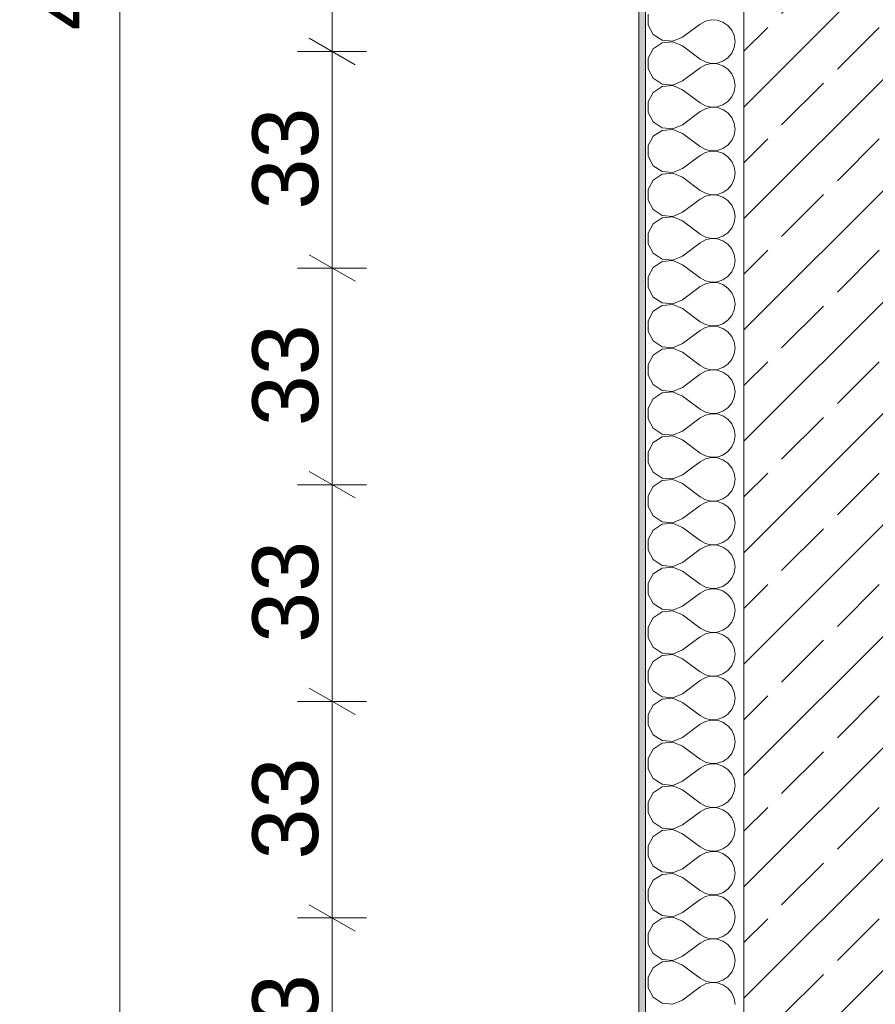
# Model space of a CAD drawing. Header units: metres. Extents: x -3.6 to 84.5, y -11 to 16.8.
# Tile 6 of 256: x -1.1 to 0.2, y 1.3 to 2.8. Entities that reach past the tile are written whole.
import ezdxf

# ---------------------------------------------------------------- set-up
doc = ezdxf.new("R2010")
doc.units = ezdxf.units.M
doc.header["$MEASUREMENT"] = 0
doc.layers.add('154 - Bemaßung_ Beschriftung.Ausbau - Deckenspiegel', color=7, linetype='Continuous')
doc.layers.add('604 - Struktur.Wand Aussen', color=7, linetype='Continuous')
doc.styles.add('ERSTELLTER_STIL_2', font='txt')
doc.dimstyles.new('ERSTELLTER_STIL__1', dxfattribs={"dimtxt": 0.1, "dimasz": 0.0532, "dimexe": 0.18, "dimexo": 0.0625, "dimgap": 0, "dimtad": 1, "dimzin": 0, "dimdsep": 46, "dimtxsty": 'ERSTELLTER_STIL_2', "dimblk": 'ARROWHEAD_2', "dimblk1": 'ARROWHEAD_2', "dimblk2": 'ARROWHEAD_2', "dimcen": 0.09, "dimse1": 1, "dimse2": 1, "dimclrd": 7, "dimclre": 7, "dimclrt": 7, "dimazin": 0, "dimtfac": 1, "dimtdec": 4, "dimtmove": 0, "dimatfit": 3, "dimfxl": 1, "dimtolj": 1, "dimtzin": 0, "dimarcsym": 0})

# ---------------------------------------------------------------- blocks, each defined once
blk = doc.blocks.new('*X15')
at = {"layer": '604 - Struktur.Wand Aussen', "color": 7, "linetype": 'Continuous', "lineweight": 5}
for p, q in [((-0.1607, 2.8415), (-0.1607, 2.8252)), ((-0.1607, 2.8252), (-0.153, 2.8109)), ((-0.1083, 2.8067), (-0.0817, 2.8267)), ((-0.0736, 2.8311), (-0.0817, 2.8267)), ((-0.0647, 2.8332), (-0.0736, 2.8311)), ((-0.0555, 2.8328), (-0.0647, 2.8332)), ((-0.0468, 2.8298), (-0.0555, 2.8328)), ((-0.0392, 2.8246), (-0.0468, 2.8298)), ((-0.0333, 2.8175), (-0.0392, 2.8246)), ((-0.153, 2.8109), (-0.1395, 2.8019)), ((-0.1233, 2.8004), (-0.1083, 2.8067)), ((-0.0296, 2.8091), (-0.0333, 2.8175)), ((-0.0283, 2.8), (-0.0296, 2.8091)), ((-0.1395, 2.7981), (-0.153, 2.7891)), ((-0.1395, 2.8019), (-0.1233, 2.8004)), ((-0.1233, 2.7996), (-0.1395, 2.7981)), ((-0.1083, 2.7933), (-0.1233, 2.7996)), ((-0.1083, 2.7933), (-0.0817, 2.7733)), ((-0.0333, 2.7825), (-0.0296, 2.7909)), ((-0.0296, 2.7909), (-0.0283, 2.8)), ((-0.153, 2.7891), (-0.1607, 2.7748)), ((-0.1607, 2.7748), (-0.1607, 2.7585)), ((-0.0468, 2.7702), (-0.0392, 2.7754)), ((-0.0392, 2.7754), (-0.0333, 2.7825)), ((-0.1083, 2.74), (-0.0817, 2.76)), ((-0.0817, 2.7733), (-0.0736, 2.7689)), ((-0.0736, 2.7645), (-0.0817, 2.76)), ((-0.0736, 2.7689), (-0.0647, 2.7668)), ((-0.0647, 2.7665), (-0.0736, 2.7645)), ((-0.0647, 2.7668), (-0.0555, 2.7672)), ((-0.0555, 2.7661), (-0.0647, 2.7665)), ((-0.0555, 2.7672), (-0.0468, 2.7702)), ((-0.0468, 2.7631), (-0.0555, 2.7661)), ((-0.0392, 2.7579), (-0.0468, 2.7631)), ((-0.1607, 2.7585), (-0.153, 2.7442)), ((-0.0333, 2.7509), (-0.0392, 2.7579)), ((-0.0296, 2.7424), (-0.0333, 2.7509)), ((-0.153, 2.7442), (-0.1395, 2.7352)), ((-0.1395, 2.7314), (-0.153, 2.7224)), ((-0.1395, 2.7352), (-0.1233, 2.7337)), ((-0.1233, 2.733), (-0.1395, 2.7314)), ((-0.1233, 2.7337), (-0.1083, 2.74)), ((-0.1083, 2.7267), (-0.1233, 2.733)), ((-0.0283, 2.7333), (-0.0296, 2.7424)), ((-0.0296, 2.7242), (-0.0283, 2.7333)), ((-0.153, 2.7224), (-0.1607, 2.7081)), ((-0.1083, 2.7267), (-0.0817, 2.7067)), ((-0.0392, 2.7087), (-0.0333, 2.7158)), ((-0.0333, 2.7158), (-0.0296, 2.7242)), ((-0.1607, 2.7081), (-0.1607, 2.6919)), ((-0.0817, 2.7067), (-0.0736, 2.7022)), ((-0.0736, 2.7022), (-0.0647, 2.7001)), ((-0.0647, 2.6999), (-0.0736, 2.6978)), ((-0.0647, 2.7001), (-0.0555, 2.7006)), ((-0.0555, 2.6994), (-0.0647, 2.6999)), ((-0.0555, 2.7006), (-0.0468, 2.7035)), ((-0.0468, 2.7035), (-0.0392, 2.7087)), ((-0.1607, 2.6919), (-0.153, 2.6776)), ((-0.1083, 2.6733), (-0.0817, 2.6933)), ((-0.0736, 2.6978), (-0.0817, 2.6933)), ((-0.0468, 2.6965), (-0.0555, 2.6994)), ((-0.0392, 2.6913), (-0.0468, 2.6965)), ((-0.0333, 2.6842), (-0.0392, 2.6913)), ((-0.153, 2.6776), (-0.1395, 2.6686)), ((-0.1233, 2.667), (-0.1083, 2.6733)), ((-0.0296, 2.6758), (-0.0333, 2.6842)), ((-0.0283, 2.6667), (-0.0296, 2.6758)), ((-0.153, 2.6558), (-0.1607, 2.6415)), ((-0.1395, 2.6648), (-0.153, 2.6558)), ((-0.1395, 2.6686), (-0.1233, 2.667)), ((-0.1233, 2.6663), (-0.1395, 2.6648)), ((-0.1083, 2.66), (-0.1233, 2.6663)), ((-0.1083, 2.66), (-0.0817, 2.64)), ((-0.0333, 2.6491), (-0.0296, 2.6576)), ((-0.0296, 2.6576), (-0.0283, 2.6667)), ((-0.1607, 2.6415), (-0.1607, 2.6252)), ((-0.0817, 2.64), (-0.0736, 2.6355)), ((-0.0468, 2.6369), (-0.0392, 2.6421)), ((-0.0392, 2.6421), (-0.0333, 2.6491)), ((-0.1607, 2.6252), (-0.153, 2.6109)), ((-0.1083, 2.6067), (-0.0817, 2.6267)), ((-0.0736, 2.6311), (-0.0817, 2.6267)), ((-0.0736, 2.6355), (-0.0647, 2.6335)), ((-0.0647, 2.6332), (-0.0736, 2.6311)), ((-0.0647, 2.6335), (-0.0555, 2.6339)), ((-0.0555, 2.6328), (-0.0647, 2.6332)), ((-0.0555, 2.6339), (-0.0468, 2.6369)), ((-0.0468, 2.6298), (-0.0555, 2.6328)), ((-0.0392, 2.6246), (-0.0468, 2.6298)), ((-0.153, 2.6109), (-0.1395, 2.6019)), ((-0.0333, 2.6175), (-0.0392, 2.6246)), ((-0.0296, 2.6091), (-0.0333, 2.6175)), ((-0.1395, 2.5981), (-0.153, 2.5891)), ((-0.1395, 2.6019), (-0.1233, 2.6004)), ((-0.1233, 2.5996), (-0.1395, 2.5981)), ((-0.1233, 2.6004), (-0.1083, 2.6067)), ((-0.1083, 2.5933), (-0.1233, 2.5996)), ((-0.0283, 2.6), (-0.0296, 2.6091)), ((-0.0296, 2.5909), (-0.0283, 2.6)), ((-0.153, 2.5891), (-0.1607, 2.5748)), ((-0.1083, 2.5933), (-0.0817, 2.5733)), ((-0.0392, 2.5754), (-0.0333, 2.5825)), ((-0.0333, 2.5825), (-0.0296, 2.5909)), ((-0.1607, 2.5748), (-0.1607, 2.5585)), ((-0.0817, 2.5733), (-0.0736, 2.5689)), ((-0.0736, 2.5689), (-0.0647, 2.5668)), ((-0.0647, 2.5665), (-0.0736, 2.5645)), ((-0.0647, 2.5668), (-0.0555, 2.5672)), ((-0.0555, 2.5661), (-0.0647, 2.5665)), ((-0.0555, 2.5672), (-0.0468, 2.5702)), ((-0.0468, 2.5631), (-0.0555, 2.5661)), ((-0.0468, 2.5702), (-0.0392, 2.5754)), ((-0.1607, 2.5585), (-0.153, 2.5442)), ((-0.1083, 2.54), (-0.0817, 2.56)), ((-0.0736, 2.5645), (-0.0817, 2.56)), ((-0.0392, 2.5579), (-0.0468, 2.5631)), ((-0.0333, 2.5509), (-0.0392, 2.5579)), ((-0.0296, 2.5424), (-0.0333, 2.5509)), ((-0.153, 2.5442), (-0.1395, 2.5352)), ((-0.1395, 2.5352), (-0.1233, 2.5337)), ((-0.1233, 2.5337), (-0.1083, 2.54)), ((-0.0283, 2.5333), (-0.0296, 2.5424)), ((-0.153, 2.5224), (-0.1607, 2.5081)), ((-0.1395, 2.5314), (-0.153, 2.5224)), ((-0.1233, 2.533), (-0.1395, 2.5314)), ((-0.1083, 2.5267), (-0.1233, 2.533)), ((-0.1083, 2.5267), (-0.0817, 2.5067)), ((-0.0333, 2.5158), (-0.0296, 2.5242)), ((-0.0296, 2.5242), (-0.0283, 2.5333)), ((-0.1607, 2.5081), (-0.1607, 2.4919)), ((-0.0817, 2.5067), (-0.0736, 2.5022)), ((-0.0468, 2.5035), (-0.0392, 2.5087)), ((-0.0392, 2.5087), (-0.0333, 2.5158)), ((-0.1607, 2.4919), (-0.153, 2.4776)), ((-0.1083, 2.4733), (-0.0817, 2.4933)), ((-0.0736, 2.4978), (-0.0817, 2.4933)), ((-0.0736, 2.5022), (-0.0647, 2.5001)), ((-0.0647, 2.4999), (-0.0736, 2.4978)), ((-0.0647, 2.5001), (-0.0555, 2.5006)), ((-0.0555, 2.4994), (-0.0647, 2.4999)), ((-0.0555, 2.5006), (-0.0468, 2.5035)), ((-0.0468, 2.4965), (-0.0555, 2.4994)), ((-0.0392, 2.4913), (-0.0468, 2.4965)), ((-0.0333, 2.4842), (-0.0392, 2.4913)), ((-0.153, 2.4776), (-0.1395, 2.4686)), ((-0.0296, 2.4758), (-0.0333, 2.4842)), ((-0.0283, 2.4667), (-0.0296, 2.4758)), ((-0.1395, 2.4648), (-0.153, 2.4558)), ((-0.1395, 2.4686), (-0.1233, 2.467)), ((-0.1233, 2.4663), (-0.1395, 2.4648)), ((-0.1233, 2.467), (-0.1083, 2.4733)), ((-0.1083, 2.46), (-0.1233, 2.4663)), ((-0.1083, 2.46), (-0.0817, 2.44)), ((-0.0296, 2.4576), (-0.0283, 2.4667)), ((-0.153, 2.4558), (-0.1607, 2.4415)), ((-0.0392, 2.4421), (-0.0333, 2.4491)), ((-0.0333, 2.4491), (-0.0296, 2.4576)), ((-0.1607, 2.4415), (-0.1607, 2.4252)), ((-0.0817, 2.44), (-0.0736, 2.4355)), ((-0.0736, 2.4311), (-0.0817, 2.4267)), ((-0.0736, 2.4355), (-0.0647, 2.4335)), ((-0.0647, 2.4332), (-0.0736, 2.4311)), ((-0.0647, 2.4335), (-0.0555, 2.4339)), ((-0.0555, 2.4328), (-0.0647, 2.4332)), ((-0.0555, 2.4339), (-0.0468, 2.4369)), ((-0.0468, 2.4298), (-0.0555, 2.4328)), ((-0.0468, 2.4369), (-0.0392, 2.4421)), ((-0.0392, 2.4246), (-0.0468, 2.4298)), ((-0.1607, 2.4252), (-0.153, 2.4109)), ((-0.1083, 2.4067), (-0.0817, 2.4267)), ((-0.0333, 2.4175), (-0.0392, 2.4246)), ((-0.0296, 2.4091), (-0.0333, 2.4175)), ((-0.153, 2.4109), (-0.1395, 2.4019)), ((-0.1395, 2.4019), (-0.1233, 2.4004)), ((-0.1233, 2.4004), (-0.1083, 2.4067)), ((-0.0283, 2.4), (-0.0296, 2.4091)), ((-0.0296, 2.3909), (-0.0283, 2.4)), ((-0.153, 2.3891), (-0.1607, 2.3748)), ((-0.1395, 2.3981), (-0.153, 2.3891)), ((-0.1233, 2.3996), (-0.1395, 2.3981)), ((-0.1083, 2.3933), (-0.1233, 2.3996)), ((-0.1083, 2.3933), (-0.0817, 2.3733)), ((-0.0333, 2.3825), (-0.0296, 2.3909)), ((-0.1607, 2.3748), (-0.1607, 2.3585)), ((-0.0817, 2.3733), (-0.0736, 2.3689)), ((-0.0555, 2.3672), (-0.0468, 2.3702)), ((-0.0468, 2.3702), (-0.0392, 2.3754)), ((-0.0392, 2.3754), (-0.0333, 2.3825)), ((-0.1607, 2.3585), (-0.153, 2.3442)), ((-0.1083, 2.34), (-0.0817, 2.36)), ((-0.0736, 2.3645), (-0.0817, 2.36)), ((-0.0736, 2.3689), (-0.0647, 2.3668)), ((-0.0647, 2.3665), (-0.0736, 2.3645)), ((-0.0647, 2.3668), (-0.0555, 2.3672)), ((-0.0555, 2.3661), (-0.0647, 2.3665)), ((-0.0468, 2.3631), (-0.0555, 2.3661)), ((-0.0392, 2.3579), (-0.0468, 2.3631)), ((-0.0333, 2.3509), (-0.0392, 2.3579)), ((-0.153, 2.3442), (-0.1395, 2.3352)), ((-0.1233, 2.3337), (-0.1083, 2.34)), ((-0.0296, 2.3424), (-0.0333, 2.3509)), ((-0.0283, 2.3333), (-0.0296, 2.3424)), ((-0.1395, 2.3314), (-0.153, 2.3224)), ((-0.1395, 2.3352), (-0.1233, 2.3337)), ((-0.1233, 2.333), (-0.1395, 2.3314)), ((-0.1083, 2.3267), (-0.1233, 2.333)), ((-0.1083, 2.3267), (-0.0817, 2.3067)), ((-0.0296, 2.3242), (-0.0283, 2.3333)), ((-0.153, 2.3224), (-0.1607, 2.3081)), ((-0.0392, 2.3087), (-0.0333, 2.3158)), ((-0.0333, 2.3158), (-0.0296, 2.3242)), ((-0.1607, 2.3081), (-0.1607, 2.2919)), ((-0.0817, 2.3067), (-0.0736, 2.3022)), ((-0.0736, 2.2978), (-0.0817, 2.2933)), ((-0.0736, 2.3022), (-0.0647, 2.3001)), ((-0.0647, 2.2999), (-0.0736, 2.2978)), ((-0.0647, 2.3001), (-0.0555, 2.3006)), ((-0.0555, 2.2994), (-0.0647, 2.2999)), ((-0.0555, 2.3006), (-0.0468, 2.3035)), ((-0.0468, 2.2965), (-0.0555, 2.2994)), ((-0.0468, 2.3035), (-0.0392, 2.3087)), ((-0.0392, 2.2913), (-0.0468, 2.2965)), ((-0.1607, 2.2919), (-0.153, 2.2776)), ((-0.1083, 2.2733), (-0.0817, 2.2933)), ((-0.0333, 2.2842), (-0.0392, 2.2913)), ((-0.0296, 2.2758), (-0.0333, 2.2842)), ((-0.153, 2.2776), (-0.1395, 2.2686)), ((-0.1395, 2.2648), (-0.153, 2.2558)), ((-0.1395, 2.2686), (-0.1233, 2.267)), ((-0.1233, 2.2663), (-0.1395, 2.2648)), ((-0.1233, 2.267), (-0.1083, 2.2733)), ((-0.1083, 2.26), (-0.1233, 2.2663)), ((-0.0283, 2.2667), (-0.0296, 2.2758)), ((-0.0296, 2.2576), (-0.0283, 2.2667)), ((-0.153, 2.2558), (-0.1607, 2.2415)), ((-0.1083, 2.26), (-0.0817, 2.24)), ((-0.0333, 2.2491), (-0.0296, 2.2576)), ((-0.1607, 2.2415), (-0.1607, 2.2252)), ((-0.0817, 2.24), (-0.0736, 2.2355)), ((-0.0736, 2.2355), (-0.0647, 2.2335)), ((-0.0555, 2.2339), (-0.0468, 2.2369)), ((-0.0468, 2.2369), (-0.0392, 2.2421)), ((-0.0392, 2.2421), (-0.0333, 2.2491)), ((-0.1607, 2.2252), (-0.153, 2.2109)), ((-0.1083, 2.2067), (-0.0817, 2.2267)), ((-0.0736, 2.2311), (-0.0817, 2.2267)), ((-0.0647, 2.2332), (-0.0736, 2.2311)), ((-0.0647, 2.2335), (-0.0555, 2.2339)), ((-0.0555, 2.2328), (-0.0647, 2.2332)), ((-0.0468, 2.2298), (-0.0555, 2.2328)), ((-0.0392, 2.2246), (-0.0468, 2.2298)), ((-0.0333, 2.2175), (-0.0392, 2.2246)), ((-0.153, 2.2109), (-0.1395, 2.2019)), ((-0.1233, 2.2004), (-0.1083, 2.2067)), ((-0.0296, 2.2091), (-0.0333, 2.2175)), ((-0.0283, 2.2), (-0.0296, 2.2091)), ((-0.1395, 2.1981), (-0.153, 2.1891)), ((-0.1395, 2.2019), (-0.1233, 2.2004)), ((-0.1233, 2.1996), (-0.1395, 2.1981)), ((-0.1083, 2.1933), (-0.1233, 2.1996)), ((-0.1083, 2.1933), (-0.0817, 2.1733)), ((-0.0333, 2.1825), (-0.0296, 2.1909)), ((-0.0296, 2.1909), (-0.0283, 2.2)), ((-0.153, 2.1891), (-0.1607, 2.1748)), ((-0.1607, 2.1748), (-0.1607, 2.1585)), ((-0.0468, 2.1702), (-0.0392, 2.1754)), ((-0.0392, 2.1754), (-0.0333, 2.1825)), ((-0.1083, 2.14), (-0.0817, 2.16)), ((-0.0817, 2.1733), (-0.0736, 2.1689)), ((-0.0736, 2.1645), (-0.0817, 2.16)), ((-0.0736, 2.1689), (-0.0647, 2.1668)), ((-0.0647, 2.1665), (-0.0736, 2.1645)), ((-0.0647, 2.1668), (-0.0555, 2.1672)), ((-0.0555, 2.1661), (-0.0647, 2.1665)), ((-0.0555, 2.1672), (-0.0468, 2.1702)), ((-0.0468, 2.1631), (-0.0555, 2.1661)), ((-0.0392, 2.1579), (-0.0468, 2.1631)), ((-0.1607, 2.1585), (-0.153, 2.1442)), ((-0.0333, 2.1509), (-0.0392, 2.1579)), ((-0.0296, 2.1424), (-0.0333, 2.1509)), ((-0.153, 2.1442), (-0.1395, 2.1352)), ((-0.1395, 2.1314), (-0.153, 2.1224)), ((-0.1395, 2.1352), (-0.1233, 2.1337)), ((-0.1233, 2.133), (-0.1395, 2.1314)), ((-0.1233, 2.1337), (-0.1083, 2.14)), ((-0.1083, 2.1267), (-0.1233, 2.133)), ((-0.0283, 2.1333), (-0.0296, 2.1424)), ((-0.0296, 2.1242), (-0.0283, 2.1333)), ((-0.153, 2.1224), (-0.1607, 2.1081)), ((-0.1083, 2.1267), (-0.0817, 2.1067)), ((-0.0392, 2.1087), (-0.0333, 2.1158)), ((-0.0333, 2.1158), (-0.0296, 2.1242)), ((-0.1607, 2.1081), (-0.1607, 2.0919)), ((-0.0817, 2.1067), (-0.0736, 2.1022)), ((-0.0736, 2.1022), (-0.0647, 2.1001)), ((-0.0647, 2.0999), (-0.0736, 2.0978)), ((-0.0647, 2.1001), (-0.0555, 2.1006)), ((-0.0555, 2.0994), (-0.0647, 2.0999)), ((-0.0555, 2.1006), (-0.0468, 2.1035)), ((-0.0468, 2.1035), (-0.0392, 2.1087)), ((-0.1607, 2.0919), (-0.153, 2.0776)), ((-0.1083, 2.0733), (-0.0817, 2.0933)), ((-0.0736, 2.0978), (-0.0817, 2.0933)), ((-0.0468, 2.0965), (-0.0555, 2.0994)), ((-0.0392, 2.0913), (-0.0468, 2.0965)), ((-0.0333, 2.0842), (-0.0392, 2.0913)), ((-0.153, 2.0776), (-0.1395, 2.0686)), ((-0.1233, 2.067), (-0.1083, 2.0733)), ((-0.0296, 2.0758), (-0.0333, 2.0842)), ((-0.0283, 2.0667), (-0.0296, 2.0758)), ((-0.153, 2.0558), (-0.1607, 2.0415)), ((-0.1395, 2.0648), (-0.153, 2.0558)), ((-0.1395, 2.0686), (-0.1233, 2.067)), ((-0.1233, 2.0663), (-0.1395, 2.0648)), ((-0.1083, 2.06), (-0.1233, 2.0663)), ((-0.1083, 2.06), (-0.0817, 2.04)), ((-0.0333, 2.0491), (-0.0296, 2.0576)), ((-0.0296, 2.0576), (-0.0283, 2.0667)), ((-0.1607, 2.0415), (-0.1607, 2.0252)), ((-0.0817, 2.04), (-0.0736, 2.0355)), ((-0.0468, 2.0369), (-0.0392, 2.0421)), ((-0.0392, 2.0421), (-0.0333, 2.0491)), ((-0.1607, 2.0252), (-0.153, 2.0109)), ((-0.1083, 2.0067), (-0.0817, 2.0267)), ((-0.0736, 2.0311), (-0.0817, 2.0267)), ((-0.0736, 2.0355), (-0.0647, 2.0335)), ((-0.0647, 2.0332), (-0.0736, 2.0311)), ((-0.0647, 2.0335), (-0.0555, 2.0339)), ((-0.0555, 2.0328), (-0.0647, 2.0332)), ((-0.0555, 2.0339), (-0.0468, 2.0369)), ((-0.0468, 2.0298), (-0.0555, 2.0328)), ((-0.0392, 2.0246), (-0.0468, 2.0298)), ((-0.153, 2.0109), (-0.1395, 2.0019)), ((-0.0333, 2.0175), (-0.0392, 2.0246)), ((-0.0296, 2.0091), (-0.0333, 2.0175)), ((-0.1395, 1.9981), (-0.153, 1.9891)), ((-0.1395, 2.0019), (-0.1233, 2.0004)), ((-0.1233, 1.9996), (-0.1395, 1.9981)), ((-0.1233, 2.0004), (-0.1083, 2.0067)), ((-0.1083, 1.9933), (-0.1233, 1.9996)), ((-0.0283, 2), (-0.0296, 2.0091)), ((-0.0296, 1.9909), (-0.0283, 2)), ((-0.153, 1.9891), (-0.1607, 1.9748)), ((-0.1083, 1.9933), (-0.0817, 1.9733)), ((-0.0392, 1.9754), (-0.0333, 1.9825)), ((-0.0333, 1.9825), (-0.0296, 1.9909)), ((-0.1607, 1.9748), (-0.1607, 1.9585)), ((-0.0817, 1.9733), (-0.0736, 1.9689)), ((-0.0736, 1.9689), (-0.0647, 1.9668)), ((-0.0647, 1.9665), (-0.0736, 1.9645)), ((-0.0647, 1.9668), (-0.0555, 1.9672)), ((-0.0555, 1.9661), (-0.0647, 1.9665)), ((-0.0555, 1.9672), (-0.0468, 1.9702)), ((-0.0468, 1.9631), (-0.0555, 1.9661)), ((-0.0468, 1.9702), (-0.0392, 1.9754)), ((-0.1607, 1.9585), (-0.153, 1.9442)), ((-0.1083, 1.94), (-0.0817, 1.96)), ((-0.0736, 1.9645), (-0.0817, 1.96)), ((-0.0392, 1.9579), (-0.0468, 1.9631)), ((-0.0333, 1.9509), (-0.0392, 1.9579)), ((-0.0296, 1.9424), (-0.0333, 1.9509)), ((-0.153, 1.9442), (-0.1395, 1.9352)), ((-0.1395, 1.9352), (-0.1233, 1.9337)), ((-0.1233, 1.9337), (-0.1083, 1.94)), ((-0.0283, 1.9333), (-0.0296, 1.9424)), ((-0.153, 1.9224), (-0.1607, 1.9081)), ((-0.1395, 1.9314), (-0.153, 1.9224)), ((-0.1233, 1.933), (-0.1395, 1.9314)), ((-0.1083, 1.9267), (-0.1233, 1.933)), ((-0.1083, 1.9267), (-0.0817, 1.9067)), ((-0.0333, 1.9158), (-0.0296, 1.9242)), ((-0.0296, 1.9242), (-0.0283, 1.9333)), ((-0.1607, 1.9081), (-0.1607, 1.8919)), ((-0.0817, 1.9067), (-0.0736, 1.9022)), ((-0.0468, 1.9035), (-0.0392, 1.9087)), ((-0.0392, 1.9087), (-0.0333, 1.9158)), ((-0.1607, 1.8919), (-0.153, 1.8776)), ((-0.1083, 1.8733), (-0.0817, 1.8933)), ((-0.0736, 1.8978), (-0.0817, 1.8933)), ((-0.0736, 1.9022), (-0.0647, 1.9001)), ((-0.0647, 1.8999), (-0.0736, 1.8978)), ((-0.0647, 1.9001), (-0.0555, 1.9006)), ((-0.0555, 1.8994), (-0.0647, 1.8999)), ((-0.0555, 1.9006), (-0.0468, 1.9035)), ((-0.0468, 1.8965), (-0.0555, 1.8994)), ((-0.0392, 1.8913), (-0.0468, 1.8965)), ((-0.0333, 1.8842), (-0.0392, 1.8913)), ((-0.153, 1.8776), (-0.1395, 1.8686)), ((-0.0296, 1.8758), (-0.0333, 1.8842)), ((-0.0283, 1.8667), (-0.0296, 1.8758)), ((-0.1395, 1.8648), (-0.153, 1.8558)), ((-0.1395, 1.8686), (-0.1233, 1.867)), ((-0.1233, 1.8663), (-0.1395, 1.8648)), ((-0.1233, 1.867), (-0.1083, 1.8733)), ((-0.1083, 1.86), (-0.1233, 1.8663)), ((-0.1083, 1.86), (-0.0817, 1.84)), ((-0.0296, 1.8576), (-0.0283, 1.8667)), ((-0.153, 1.8558), (-0.1607, 1.8415)), ((-0.0392, 1.8421), (-0.0333, 1.8491)), ((-0.0333, 1.8491), (-0.0296, 1.8576)), ((-0.1607, 1.8415), (-0.1607, 1.8252)), ((-0.0817, 1.84), (-0.0736, 1.8355)), ((-0.0736, 1.8311), (-0.0817, 1.8267)), ((-0.0736, 1.8355), (-0.0647, 1.8335)), ((-0.0647, 1.8332), (-0.0736, 1.8311)), ((-0.0647, 1.8335), (-0.0555, 1.8339)), ((-0.0555, 1.8328), (-0.0647, 1.8332)), ((-0.0555, 1.8339), (-0.0468, 1.8369)), ((-0.0468, 1.8298), (-0.0555, 1.8328)), ((-0.0468, 1.8369), (-0.0392, 1.8421)), ((-0.0392, 1.8246), (-0.0468, 1.8298)), ((-0.1607, 1.8252), (-0.153, 1.8109)), ((-0.1083, 1.8067), (-0.0817, 1.8267)), ((-0.0333, 1.8175), (-0.0392, 1.8246)), ((-0.0296, 1.8091), (-0.0333, 1.8175)), ((-0.153, 1.8109), (-0.1395, 1.8019)), ((-0.1395, 1.8019), (-0.1233, 1.8004)), ((-0.1233, 1.8004), (-0.1083, 1.8067)), ((-0.0283, 1.8), (-0.0296, 1.8091)), ((-0.0296, 1.7909), (-0.0283, 1.8)), ((-0.153, 1.7891), (-0.1607, 1.7748)), ((-0.1395, 1.7981), (-0.153, 1.7891)), ((-0.1233, 1.7996), (-0.1395, 1.7981)), ((-0.1083, 1.7933), (-0.1233, 1.7996)), ((-0.1083, 1.7933), (-0.0817, 1.7733)), ((-0.0333, 1.7825), (-0.0296, 1.7909)), ((-0.1607, 1.7748), (-0.1607, 1.7585)), ((-0.0817, 1.7733), (-0.0736, 1.7689)), ((-0.0555, 1.7672), (-0.0468, 1.7702)), ((-0.0468, 1.7702), (-0.0392, 1.7754)), ((-0.0392, 1.7754), (-0.0333, 1.7825)), ((-0.1607, 1.7585), (-0.153, 1.7442)), ((-0.1083, 1.74), (-0.0817, 1.76)), ((-0.0736, 1.7645), (-0.0817, 1.76)), ((-0.0736, 1.7689), (-0.0647, 1.7668)), ((-0.0647, 1.7665), (-0.0736, 1.7645)), ((-0.0647, 1.7668), (-0.0555, 1.7672)), ((-0.0555, 1.7661), (-0.0647, 1.7665)), ((-0.0468, 1.7631), (-0.0555, 1.7661)), ((-0.0392, 1.7579), (-0.0468, 1.7631)), ((-0.0333, 1.7509), (-0.0392, 1.7579)), ((-0.153, 1.7442), (-0.1395, 1.7352)), ((-0.1233, 1.7337), (-0.1083, 1.74)), ((-0.0296, 1.7424), (-0.0333, 1.7509)), ((-0.0283, 1.7333), (-0.0296, 1.7424)), ((-0.1395, 1.7314), (-0.153, 1.7224)), ((-0.1395, 1.7352), (-0.1233, 1.7337)), ((-0.1233, 1.733), (-0.1395, 1.7314)), ((-0.1083, 1.7267), (-0.1233, 1.733)), ((-0.1083, 1.7267), (-0.0817, 1.7067)), ((-0.0296, 1.7242), (-0.0283, 1.7333)), ((-0.153, 1.7224), (-0.1607, 1.7081)), ((-0.0392, 1.7087), (-0.0333, 1.7158)), ((-0.0333, 1.7158), (-0.0296, 1.7242)), ((-0.1607, 1.7081), (-0.1607, 1.6919)), ((-0.0817, 1.7067), (-0.0736, 1.7022)), ((-0.0736, 1.6978), (-0.0817, 1.6933)), ((-0.0736, 1.7022), (-0.0647, 1.7001)), ((-0.0647, 1.6999), (-0.0736, 1.6978)), ((-0.0647, 1.7001), (-0.0555, 1.7006)), ((-0.0555, 1.6994), (-0.0647, 1.6999)), ((-0.0555, 1.7006), (-0.0468, 1.7035)), ((-0.0468, 1.6965), (-0.0555, 1.6994)), ((-0.0468, 1.7035), (-0.0392, 1.7087)), ((-0.0392, 1.6913), (-0.0468, 1.6965)), ((-0.1607, 1.6919), (-0.153, 1.6776)), ((-0.1083, 1.6733), (-0.0817, 1.6933)), ((-0.0333, 1.6842), (-0.0392, 1.6913)), ((-0.0296, 1.6758), (-0.0333, 1.6842)), ((-0.153, 1.6776), (-0.1395, 1.6686)), ((-0.1395, 1.6686), (-0.1233, 1.667)), ((-0.1233, 1.6663), (-0.1395, 1.6648)), ((-0.1233, 1.667), (-0.1083, 1.6733)), ((-0.1083, 1.66), (-0.1233, 1.6663)), ((-0.0283, 1.6667), (-0.0296, 1.6758)), ((-0.0296, 1.6576), (-0.0283, 1.6667)), ((-0.153, 1.6558), (-0.1607, 1.6415)), ((-0.1395, 1.6648), (-0.153, 1.6558)), ((-0.1083, 1.66), (-0.0817, 1.64)), ((-0.0333, 1.6491), (-0.0296, 1.6576)), ((-0.1607, 1.6415), (-0.1607, 1.6252)), ((-0.0817, 1.64), (-0.0736, 1.6355)), ((-0.0736, 1.6355), (-0.0647, 1.6335)), ((-0.0555, 1.6339), (-0.0468, 1.6369)), ((-0.0468, 1.6369), (-0.0392, 1.6421)), ((-0.0392, 1.6421), (-0.0333, 1.6491)), ((-0.1607, 1.6252), (-0.153, 1.6109)), ((-0.1083, 1.6067), (-0.0817, 1.6267)), ((-0.0736, 1.6311), (-0.0817, 1.6267)), ((-0.0647, 1.6332), (-0.0736, 1.6311)), ((-0.0647, 1.6335), (-0.0555, 1.6339)), ((-0.0555, 1.6328), (-0.0647, 1.6332)), ((-0.0468, 1.6298), (-0.0555, 1.6328)), ((-0.0392, 1.6246), (-0.0468, 1.6298)), ((-0.0333, 1.6175), (-0.0392, 1.6246)), ((-0.153, 1.6109), (-0.1395, 1.6019)), ((-0.1233, 1.6004), (-0.1083, 1.6067)), ((-0.0296, 1.6091), (-0.0333, 1.6175)), ((-0.0283, 1.6), (-0.0296, 1.6091)), ((-0.1395, 1.5981), (-0.153, 1.5891)), ((-0.1395, 1.6019), (-0.1233, 1.6004)), ((-0.1233, 1.5996), (-0.1395, 1.5981)), ((-0.1083, 1.5933), (-0.1233, 1.5996)), ((-0.1083, 1.5933), (-0.0817, 1.5733)), ((-0.0333, 1.5825), (-0.0296, 1.5909)), ((-0.0296, 1.5909), (-0.0283, 1.6)), ((-0.153, 1.5891), (-0.1607, 1.5748)), ((-0.0468, 1.5702), (-0.0392, 1.5754)), ((-0.0392, 1.5754), (-0.0333, 1.5825)), ((-0.1607, 1.5748), (-0.1607, 1.5585)), ((-0.1083, 1.54), (-0.0817, 1.56)), ((-0.0817, 1.5733), (-0.0736, 1.5689)), ((-0.0736, 1.5645), (-0.0817, 1.56)), ((-0.0736, 1.5689), (-0.0647, 1.5668)), ((-0.0647, 1.5665), (-0.0736, 1.5645)), ((-0.0647, 1.5668), (-0.0555, 1.5672)), ((-0.0555, 1.5661), (-0.0647, 1.5665)), ((-0.0555, 1.5672), (-0.0468, 1.5702)), ((-0.0468, 1.5631), (-0.0555, 1.5661)), ((-0.0392, 1.5579), (-0.0468, 1.5631)), ((-0.1607, 1.5585), (-0.153, 1.5442)), ((-0.0333, 1.5509), (-0.0392, 1.5579)), ((-0.0296, 1.5424), (-0.0333, 1.5509)), ((-0.153, 1.5442), (-0.1395, 1.5352)), ((-0.1395, 1.5314), (-0.153, 1.5224)), ((-0.1395, 1.5352), (-0.1233, 1.5337)), ((-0.1233, 1.533), (-0.1395, 1.5314)), ((-0.1233, 1.5337), (-0.1083, 1.54)), ((-0.1083, 1.5267), (-0.1233, 1.533)), ((-0.0283, 1.5333), (-0.0296, 1.5424)), ((-0.0296, 1.5242), (-0.0283, 1.5333)), ((-0.153, 1.5224), (-0.1607, 1.5081)), ((-0.1083, 1.5267), (-0.0817, 1.5067)), ((-0.0392, 1.5087), (-0.0333, 1.5158)), ((-0.0333, 1.5158), (-0.0296, 1.5242)), ((-0.1607, 1.5081), (-0.1607, 1.4919)), ((-0.0817, 1.5067), (-0.0736, 1.5022)), ((-0.0736, 1.5022), (-0.0647, 1.5001)), ((-0.0647, 1.4999), (-0.0736, 1.4978)), ((-0.0647, 1.5001), (-0.0555, 1.5006)), ((-0.0555, 1.4994), (-0.0647, 1.4999)), ((-0.0555, 1.5006), (-0.0468, 1.5035)), ((-0.0468, 1.5035), (-0.0392, 1.5087)), ((-0.1607, 1.4919), (-0.153, 1.4776)), ((-0.1083, 1.4733), (-0.0817, 1.4933)), ((-0.0736, 1.4978), (-0.0817, 1.4933)), ((-0.0468, 1.4965), (-0.0555, 1.4994)), ((-0.0392, 1.4913), (-0.0468, 1.4965)), ((-0.0333, 1.4842), (-0.0392, 1.4913)), ((-0.153, 1.4776), (-0.1395, 1.4686)), ((-0.1233, 1.467), (-0.1083, 1.4733)), ((-0.0296, 1.4758), (-0.0333, 1.4842)), ((-0.0283, 1.4667), (-0.0296, 1.4758)), ((-0.153, 1.4558), (-0.1607, 1.4415)), ((-0.1395, 1.4648), (-0.153, 1.4558)), ((-0.1395, 1.4686), (-0.1233, 1.467)), ((-0.1233, 1.4663), (-0.1395, 1.4648)), ((-0.1083, 1.46), (-0.1233, 1.4663)), ((-0.1083, 1.46), (-0.0817, 1.44)), ((-0.0333, 1.4491), (-0.0296, 1.4576)), ((-0.0296, 1.4576), (-0.0283, 1.4667)), ((-0.1607, 1.4415), (-0.1607, 1.4252)), ((-0.0817, 1.44), (-0.0736, 1.4355)), ((-0.0468, 1.4369), (-0.0392, 1.4421)), ((-0.0392, 1.4421), (-0.0333, 1.4491)), ((-0.1607, 1.4252), (-0.153, 1.4109)), ((-0.1083, 1.4067), (-0.0817, 1.4267)), ((-0.0736, 1.4311), (-0.0817, 1.4267)), ((-0.0736, 1.4355), (-0.0647, 1.4335)), ((-0.0647, 1.4332), (-0.0736, 1.4311)), ((-0.0647, 1.4335), (-0.0555, 1.4339)), ((-0.0555, 1.4328), (-0.0647, 1.4332)), ((-0.0555, 1.4339), (-0.0468, 1.4369)), ((-0.0468, 1.4298), (-0.0555, 1.4328)), ((-0.0392, 1.4246), (-0.0468, 1.4298)), ((-0.153, 1.4109), (-0.1395, 1.4019)), ((-0.0333, 1.4175), (-0.0392, 1.4246)), ((-0.0296, 1.4091), (-0.0333, 1.4175)), ((-0.1395, 1.3981), (-0.153, 1.3891)), ((-0.1395, 1.4019), (-0.1233, 1.4004)), ((-0.1233, 1.3996), (-0.1395, 1.3981)), ((-0.1233, 1.4004), (-0.1083, 1.4067)), ((-0.1083, 1.3933), (-0.1233, 1.3996)), ((-0.0283, 1.4), (-0.0296, 1.4091)), ((-0.0296, 1.3909), (-0.0283, 1.4)), ((-0.153, 1.3891), (-0.1607, 1.3748)), ((-0.1083, 1.3933), (-0.0817, 1.3733)), ((-0.0392, 1.3754), (-0.0333, 1.3825)), ((-0.0333, 1.3825), (-0.0296, 1.3909)), ((-0.1607, 1.3748), (-0.1607, 1.3585)), ((-0.0817, 1.3733), (-0.0736, 1.3689)), ((-0.0736, 1.3689), (-0.0647, 1.3668)), ((-0.0647, 1.3665), (-0.0736, 1.3645)), ((-0.0647, 1.3668), (-0.0555, 1.3672)), ((-0.0555, 1.3661), (-0.0647, 1.3665)), ((-0.0555, 1.3672), (-0.0468, 1.3702)), ((-0.0468, 1.3631), (-0.0555, 1.3661)), ((-0.0468, 1.3702), (-0.0392, 1.3754)), ((-0.1607, 1.3585), (-0.153, 1.3442)), ((-0.1083, 1.34), (-0.0817, 1.36)), ((-0.0736, 1.3645), (-0.0817, 1.36)), ((-0.0392, 1.3579), (-0.0468, 1.3631)), ((-0.0333, 1.3509), (-0.0392, 1.3579)), ((-0.0296, 1.3424), (-0.0333, 1.3509)), ((-0.153, 1.3442), (-0.1395, 1.3352)), ((-0.1395, 1.3352), (-0.1233, 1.3337)), ((-0.1233, 1.3337), (-0.1083, 1.34)), ((-0.0283, 1.3333), (-0.0296, 1.3424))]:
    blk.add_line(p, q, dxfattribs=at)
blk = doc.blocks.new('*D422')
at = {"layer": '154 - Bemaßung_ Beschriftung.Ausbau - Deckenspiegel', "color": 7, "linetype": 'Continuous', "lineweight": 5}
for p, q in [((-0.6771, 1.4852), (-0.6071, 1.4448)), ((-0.5896, 1.465), (-0.6946, 1.465)), ((-0.6421, 1.135), (-0.6421, 1.465)), ((-0.6771, 1.1552), (-0.6071, 1.1148)), ((-0.5896, 1.135), (-0.6946, 1.135))]:
    blk.add_line(p, q, dxfattribs=at)
at = {"layer": '154 - Bemaßung_ Beschriftung.Ausbau - Deckenspiegel', "color": 7, "lineweight": 5, "insert": (-0.6621, 1.2241), "char_height": 0.1, "attachment_point": 7, "rotation": 90, "style": 'ERSTELLTER_STIL_2'}
blk.add_mtext('\\A1;{\\pql;\\fArial|b0|i0|c0|p38;33}', dxfattribs=at)
blk = doc.blocks.new('ARROWHEAD_2')
at = {"color": 0, "linetype": 'Continuous', "lineweight": 0}
for p, q in [((-0.378, -0.655), (0.378, 0.655)), ((0, 0), (-1, 0))]:
    blk.add_line(p, q, dxfattribs=at)
blk = doc.blocks.new('*D423')
at = {"layer": '154 - Bemaßung_ Beschriftung.Ausbau - Deckenspiegel', "color": 7, "linetype": 'Continuous', "lineweight": 5}
for p, q in [((-0.6771, 1.8152), (-0.6071, 1.7748)), ((-0.5896, 1.795), (-0.6946, 1.795)), ((-0.6421, 1.465), (-0.6421, 1.795)), ((-0.6771, 1.4852), (-0.6071, 1.4448)), ((-0.5896, 1.465), (-0.6946, 1.465))]:
    blk.add_line(p, q, dxfattribs=at)
at = {"layer": '154 - Bemaßung_ Beschriftung.Ausbau - Deckenspiegel', "color": 7, "lineweight": 5, "insert": (-0.6621, 1.5541), "char_height": 0.1, "attachment_point": 7, "rotation": 90, "style": 'ERSTELLTER_STIL_2'}
blk.add_mtext('\\A1;{\\pql;\\fArial|b0|i0|c0|p38;33}', dxfattribs=at)
blk = doc.blocks.new('*D424')
at = {"layer": '154 - Bemaßung_ Beschriftung.Ausbau - Deckenspiegel', "color": 7, "linetype": 'Continuous', "lineweight": 5}
for p, q in [((-0.6771, 2.1452), (-0.6071, 2.1048)), ((-0.5896, 2.125), (-0.6946, 2.125)), ((-0.6421, 1.795), (-0.6421, 2.125)), ((-0.6771, 1.8152), (-0.6071, 1.7748)), ((-0.5896, 1.795), (-0.6946, 1.795))]:
    blk.add_line(p, q, dxfattribs=at)
at = {"layer": '154 - Bemaßung_ Beschriftung.Ausbau - Deckenspiegel', "color": 7, "lineweight": 5, "insert": (-0.6621, 1.8841), "char_height": 0.1, "attachment_point": 7, "rotation": 90, "style": 'ERSTELLTER_STIL_2'}
blk.add_mtext('\\A1;{\\pql;\\fArial|b0|i0|c0|p38;33}', dxfattribs=at)
blk = doc.blocks.new('*D425')
at = {"layer": '154 - Bemaßung_ Beschriftung.Ausbau - Deckenspiegel', "color": 7, "linetype": 'Continuous', "lineweight": 5}
for p, q in [((-0.6771, 2.4752), (-0.6071, 2.4348)), ((-0.5896, 2.455), (-0.6946, 2.455)), ((-0.6421, 2.125), (-0.6421, 2.455)), ((-0.6771, 2.1452), (-0.6071, 2.1048)), ((-0.5896, 2.125), (-0.6946, 2.125))]:
    blk.add_line(p, q, dxfattribs=at)
at = {"layer": '154 - Bemaßung_ Beschriftung.Ausbau - Deckenspiegel', "color": 7, "lineweight": 5, "insert": (-0.6621, 2.2141), "char_height": 0.1, "attachment_point": 7, "rotation": 90, "style": 'ERSTELLTER_STIL_2'}
blk.add_mtext('\\A1;{\\pql;\\fArial|b0|i0|c0|p38;33}', dxfattribs=at)
blk = doc.blocks.new('*D426')
at = {"layer": '154 - Bemaßung_ Beschriftung.Ausbau - Deckenspiegel', "color": 7, "linetype": 'Continuous', "lineweight": 5}
for p, q in [((-0.6771, 2.8052), (-0.6071, 2.7648)), ((-0.5896, 2.785), (-0.6946, 2.785)), ((-0.6421, 2.455), (-0.6421, 2.785)), ((-0.6771, 2.4752), (-0.6071, 2.4348)), ((-0.5896, 2.455), (-0.6946, 2.455))]:
    blk.add_line(p, q, dxfattribs=at)
at = {"layer": '154 - Bemaßung_ Beschriftung.Ausbau - Deckenspiegel', "color": 7, "lineweight": 5, "insert": (-0.6621, 2.5441), "char_height": 0.1, "attachment_point": 7, "rotation": 90, "style": 'ERSTELLTER_STIL_2'}
blk.add_mtext('\\A1;{\\pql;\\fArial|b0|i0|c0|p38;33}', dxfattribs=at)
blk = doc.blocks.new('*D427')
at = {"layer": '154 - Bemaßung_ Beschriftung.Ausbau - Deckenspiegel', "color": 7, "linetype": 'Continuous', "lineweight": 5}
for p, q in [((-0.6771, 3.1352), (-0.6071, 3.0948)), ((-0.5896, 3.115), (-0.6946, 3.115)), ((-0.6421, 2.785), (-0.6421, 3.115)), ((-0.6771, 2.8052), (-0.6071, 2.7648)), ((-0.5896, 2.785), (-0.6946, 2.785))]:
    blk.add_line(p, q, dxfattribs=at)
at = {"layer": '154 - Bemaßung_ Beschriftung.Ausbau - Deckenspiegel', "color": 7, "lineweight": 5, "insert": (-0.6621, 2.8741), "char_height": 0.1, "attachment_point": 7, "rotation": 90, "style": 'ERSTELLTER_STIL_2'}
blk.add_mtext('\\A1;{\\pql;\\fArial|b0|i0|c0|p38;33}', dxfattribs=at)
blk = doc.blocks.new('*D543')
at = {"layer": '154 - Bemaßung_ Beschriftung.Ausbau - Deckenspiegel', "color": 7, "linetype": 'Continuous', "lineweight": 5}
for p, q in [((-0.9656, 5.19), (-0.9656, 5.2242)), ((-0.9306, 5.1698), (-1.0006, 5.2102)), ((-0.9131, 5.19), (-1.0181, 5.19)), ((-0.9656, 0.71), (-0.9656, 5.19)), ((-1.0006, 0.7302), (-0.9306, 0.6898)), ((-0.9131, 0.71), (-1.0181, 0.71)), ((-0.9656, 0.6758), (-0.9656, 0.71))]:
    blk.add_line(p, q, dxfattribs=at)
at = {"layer": '154 - Bemaßung_ Beschriftung.Ausbau - Deckenspiegel', "color": 7, "lineweight": 5, "insert": (-0.9856, 2.817), "char_height": 0.1, "attachment_point": 7, "rotation": 90, "style": 'ERSTELLTER_STIL_2'}
blk.add_mtext('\\A1;{\\pql;\\fArial|b0|i0|c0|p38;4,48}', dxfattribs=at)

msp = doc.modelspace()

# ---------------------------------------------------------------- hatches: boundary and pattern name
at = {"layer": '604 - Struktur.Wand Aussen', "linetype": 'Continuous', "lineweight": 0, "true_color": 0x000000}
h = msp.add_hatch(dxfattribs=at)
h.set_pattern_fill('Verputz_0001', color=18, style=0, pattern_type=2)
h.set_pattern_definition([(0, (0, 0), (0, 0.0866025), [0, -0.05]), (0, (0.025, 0.0433), (0, 0.0866025), [0, -0.05])])
h.paths.add_polyline_path([(-0.165, -0.145), (-0.165, 5.33), (-0.175, 5.33), (-0.175, -0.145)])
h = msp.add_hatch(dxfattribs=at)
h.set_pattern_fill('Beton__Stahlbeton_0001', color=18, style=0, pattern_type=2)
h.set_pattern_definition([(45, (0, 0), (-0.0848528, 0.0848528), []), (45, (-0.04243, 0.04243), (-0.0848528, 0.0848528), [0.09, -0.03])])
h.paths.add_polyline_path([(0.225, 0.245), (0.225, 5.33), (-0.015, 5.33), (-0.015, 0.245)])

# ---------------------------------------------------------------- linework, layer by layer
at = {"layer": '604 - Struktur.Wand Aussen', "color": 7, "linetype": 'Continuous', "lineweight": 13}
msp.add_line((-0.165, 5.33), (-0.165, -0.005), dxfattribs=at)
at = {"layer": '604 - Struktur.Wand Aussen', "color": 7, "linetype": 'Continuous', "lineweight": 18}
msp.add_line((-0.015, 5.33), (-0.015, 0.245), dxfattribs=at)
at = {"layer": '604 - Struktur.Wand Aussen', "color": 7, "linetype": 'Continuous', "lineweight": 13, "flags": 128}
msp.add_lwpolyline([(-0.175, 5.33), (-0.175, -0.155)], dxfattribs=at)

# ---------------------------------------------------------------- block references
at = {"layer": '604 - Struktur.Wand Aussen', "color": 7, "lineweight": 18}
msp.add_blockref('*X15', (0, 0), dxfattribs=at)

# ---------------------------------------------------------------- dimensions: what is measured, and where the dimension line sits
at = {"layer": '154 - Bemaßung_ Beschriftung.Ausbau - Deckenspiegel', "color": 7, "linetype": 'Continuous', "lineweight": 5}
for base, p1, p2, picture, middle in [((-0.9656, 5.19), (1.0072, 0.71), (7.665, 5.19), '*D543', (-1.0356, 2.9468)), ((-0.6421, 3.115), (0.9603, 2.785), (1.0053, 3.115), '*D427', (-0.7121, 2.9503)), ((-0.6421, 2.785), (0.9481, 2.455), (0.9603, 2.785), '*D426', (-0.7121, 2.6203)), ((-0.6421, 2.455), (0.9481, 2.125), (0.9481, 2.455), '*D425', (-0.7121, 2.2903)), ((-0.6421, 2.125), (0.9848, 1.795), (0.9481, 2.125), '*D424', (-0.7121, 1.9603)), ((-0.6421, 1.795), (0.9971, 1.465), (0.9848, 1.795), '*D423', (-0.7121, 1.6303)), ((-0.6421, 1.465), (1.0053, 1.135), (0.9971, 1.465), '*D422', (-0.7121, 1.3003))]:
    dim = msp.add_linear_dim(base=base, p1=p1, p2=p2, angle=90, dimstyle='ERSTELLTER_STIL__1', dxfattribs=at)
    dim.commit()
    dim.dimension.update_dxf_attribs({"geometry": picture, "text_midpoint": middle, "dimtype": 160, "text_rotation": 90})

doc.saveas('drawing.dxf')
